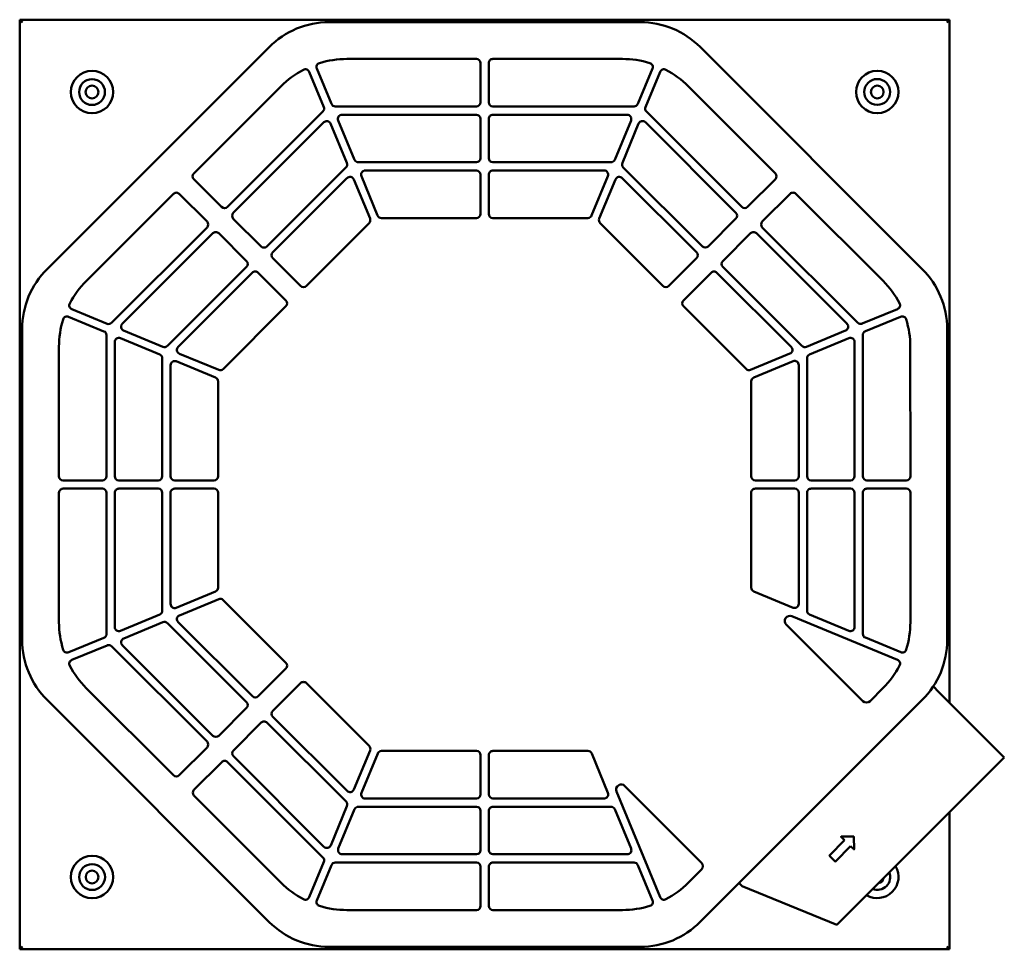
# Model space of a CAD drawing. Header units: millimetres. Extents: x 574 to 1526, y 292 to 1193.
import ezdxf

# ---------------------------------------------------------------- set-up
doc = ezdxf.new("R2010")
doc.units = ezdxf.units.MM
doc.header["$LTSCALE"] = 5
doc.layers.add('Widoczne (ISO)', color=7, linetype='Continuous', lineweight=50)

msp = doc.modelspace()

# ---------------------------------------------------------------- linework, layer by layer
at = {"layer": 'Widoczne (ISO)'}
for p, q in [((573.51, 1192.46), (1473.51, 1192.54)), ((573.58, 292.46), (573.51, 1192.46)), ((576.31, 1189.66), (573.51, 1192.46)), ((1470.71, 1189.74), (1473.51, 1192.54)), ((1473.51, 1192.54), (1473.56, 531.18)), ((1174.1, 1190.11), (872.92, 1190.09)), ((814.94, 1166.06), (599.94, 951.04)), ((1447.11, 951.11), (1232.08, 1166.1)), ((890.13, 1154.49), (1015.51, 1154.5)), ((1031.51, 1154.5), (1156.89, 1154.51)), ((875.22, 1110.96), (861.06, 1145.13)), ((1019.51, 1150.5), (1019.51, 1112.5)), ((1027.51, 1112.5), (1027.51, 1150.5)), ((1185.96, 1145.15), (1171.81, 1110.98)), ((853.67, 1142.06), (867.83, 1107.9)), ((1179.2, 1107.92), (1193.35, 1142.09)), ((742.09, 1043.71), (826.5, 1128.12)), ((1220.53, 1128.16), (1304.95, 1043.75)), ((1015.51, 1108.5), (878.91, 1108.49)), ((1168.11, 1108.51), (1031.51, 1108.5)), ((866.96, 1103.54), (774.62, 1011.18)), ((885.54, 1100.49), (1015.51, 1100.5)), ((1019.51, 1096.5), (1019.52, 1058.5)), ((1027.52, 1058.5), (1027.51, 1096.5)), ((1031.51, 1100.5), (1161.49, 1100.51)), ((1272.42, 1011.22), (1180.07, 1103.56)), ((780.28, 1005.52), (867.93, 1093.19)), ((874.46, 1091.9), (890.2, 1053.9)), ((897.59, 1056.96), (881.85, 1094.96)), ((1165.18, 1094.98), (1149.45, 1056.98)), ((1156.84, 1053.92), (1172.57, 1091.92)), ((1179.1, 1093.22), (1266.77, 1005.56)), ((889.33, 1049.54), (812.81, 973)), ((1015.52, 1054.5), (901.29, 1054.49)), ((1145.75, 1054.51), (1031.52, 1054.5)), ((1234.24, 973.03), (1157.7, 1049.56)), ((818.46, 967.34), (890.3, 1039.19)), ((919.96, 1002.96), (904.22, 1040.96)), ((907.91, 1046.49), (1015.52, 1046.5)), ((1019.52, 1042.5), (1019.52, 1004.5)), ((1027.52, 1004.5), (1027.52, 1042.5)), ((1031.52, 1046.5), (1139.12, 1046.51)), ((1142.82, 1040.98), (1127.08, 1002.98)), ((1156.73, 1039.22), (1228.59, 967.38)), ((768.96, 1011.18), (742.09, 1038.05)), ((896.83, 1037.9), (912.57, 999.9)), ((1134.47, 999.92), (1150.21, 1037.92)), ((1304.95, 1038.09), (1278.08, 1011.22)), ((637.89, 939.49), (722.29, 1023.9)), ((727.95, 1023.9), (754.82, 997.04)), ((1292.22, 997.08), (1319.09, 1023.95)), ((1324.75, 1023.95), (1409.17, 939.55)), ((754.82, 991.38), (662.48, 899.02)), ((807.15, 973), (780.28, 999.87)), ((911.7, 995.54), (850.99, 934.82)), ((1015.52, 1000.5), (923.66, 1000.49)), ((1123.39, 1000.51), (1031.52, 1000.5)), ((1196.06, 934.85), (1135.34, 995.56)), ((1266.77, 999.91), (1239.9, 973.03)), ((1384.58, 899.08), (1292.22, 991.42)), ((672.82, 898.05), (760.48, 985.72)), ((766.14, 985.72), (793.01, 958.86)), ((1254.04, 958.89), (1280.91, 985.77)), ((1286.57, 985.77), (1374.24, 898.11)), ((793.01, 953.2), (716.48, 876.66)), ((845.34, 934.82), (818.46, 961.69)), ((1228.59, 961.72), (1201.72, 934.85)), ((1330.58, 876.71), (1254.04, 953.24)), ((726.83, 875.69), (798.67, 947.54)), ((804.32, 947.54), (831.2, 920.68)), ((1215.86, 920.71), (1242.73, 947.58)), ((1248.39, 947.58), (1320.24, 875.74)), ((831.2, 915.02), (770.48, 854.3)), ((1276.58, 854.34), (1215.86, 915.05)), ((658.12, 898.16), (623.95, 912.31)), ((1423.11, 912.37), (1388.94, 898.22)), ((620.89, 904.92), (655.06, 890.77)), ((1392, 890.82), (1426.17, 904.98)), ((575.93, 893.05), (575.96, 591.87)), ((657.53, 887.07), (657.54, 750.47)), ((712.12, 875.79), (674.12, 891.53)), ((1372.94, 891.59), (1334.94, 875.84)), ((1389.54, 750.53), (1389.53, 887.13)), ((1471.15, 591.95), (1471.13, 893.13)), ((665.54, 750.47), (665.53, 880.44)), ((671.06, 884.14), (709.06, 868.4)), ((1338, 868.45), (1376, 884.2)), ((1381.53, 880.5), (1381.54, 750.53)), ((611.54, 750.47), (611.53, 875.84)), ((766.13, 853.43), (728.12, 869.17)), ((1318.94, 869.22), (1280.94, 853.47)), ((1435.53, 875.91), (1435.54, 750.53)), ((711.53, 864.71), (711.54, 750.48)), ((719.54, 750.48), (719.53, 858.08)), ((725.06, 861.78), (763.07, 846.04)), ((1284, 846.08), (1322, 861.82)), ((1327.53, 858.13), (1327.54, 750.52)), ((1335.54, 750.52), (1335.53, 864.76)), ((765.53, 842.34), (765.54, 750.48)), ((1281.54, 750.52), (1281.53, 842.39)), ((653.54, 746.47), (615.54, 746.47)), ((707.54, 746.47), (669.54, 746.47)), ((761.54, 746.48), (723.54, 746.48)), ((1323.54, 746.52), (1285.54, 746.52)), ((1377.54, 746.53), (1339.54, 746.53)), ((1431.54, 746.53), (1393.54, 746.53)), ((611.55, 609.09), (611.54, 734.47)), ((615.54, 738.47), (653.54, 738.47)), ((657.54, 734.47), (657.55, 597.87)), ((665.55, 604.5), (665.54, 734.47)), ((669.54, 738.47), (707.54, 738.47)), ((711.54, 734.48), (711.55, 620.24)), ((719.55, 626.87), (719.54, 734.48)), ((723.54, 738.48), (761.54, 738.48)), ((765.54, 734.48), (765.55, 642.61)), ((1281.55, 642.66), (1281.54, 734.52)), ((1285.54, 738.52), (1323.54, 738.52)), ((1327.54, 734.52), (1327.55, 626.92)), ((1335.55, 620.29), (1335.54, 734.52)), ((1339.54, 738.53), (1377.54, 738.53)), ((1381.54, 734.53), (1381.55, 604.56)), ((1389.55, 597.93), (1389.54, 734.53)), ((1393.54, 738.53), (1431.54, 738.53)), ((1435.54, 734.53), (1435.55, 609.16)), ((763.08, 638.92), (725.08, 623.18)), ((1322.02, 623.22), (1284.02, 638.96)), ((728.14, 615.78), (766.14, 631.53)), ((770.5, 630.66), (831.22, 569.95)), ((709.08, 616.55), (671.08, 600.8)), ((1320.94, 615.01), (1423.13, 572.69)), ((1376.02, 600.86), (1338.02, 616.6)), ((674.15, 593.41), (712.15, 609.16)), ((716.5, 608.29), (793.04, 531.76)), ((798.7, 537.42), (726.85, 609.26)), ((1389.49, 532.87), (1315.49, 606.86)), ((655.09, 594.18), (620.92, 580.02)), ((1426.2, 580.08), (1392.02, 594.23)), ((623.98, 572.63), (658.15, 586.78)), ((662.51, 585.92), (754.86, 493.58)), ((760.52, 499.23), (672.85, 586.89)), ((831.22, 564.29), (804.36, 537.42)), ((722.34, 461.05), (637.92, 545.45)), ((818.5, 523.28), (845.37, 550.15)), ((851.02, 550.15), (911.74, 489.44)), ((1409.2, 545.51), (1396.56, 532.87)), ((1457.9, 546.84), (1457.12, 546.06)), ((1457.9, 546.84), (1462.85, 541.89)), ((599.98, 533.89), (815, 318.9)), ((1232.15, 318.94), (1447.14, 533.96)), ((1462.85, 541.89), (1525.22, 479.53)), ((793.04, 526.11), (766.18, 499.23)), ((890.35, 445.78), (818.5, 517.62)), ((780.32, 485.09), (807.19, 511.97)), ((812.84, 511.97), (889.38, 435.44)), ((754.86, 487.92), (727.99, 461.05)), ((867.99, 391.78), (780.32, 479.44)), ((912.61, 485.08), (896.87, 447.08)), ((904.27, 444.02), (920, 482.02)), ((923.7, 484.49), (1015.56, 484.5)), ((1019.56, 480.5), (1019.57, 442.5)), ((1027.57, 442.5), (1027.56, 480.5)), ((1031.56, 484.5), (1123.43, 484.51)), ((1127.12, 482.04), (1142.87, 444.04)), ((1526.49, 478.26), (1364.4, 316.14)), ((1525.22, 479.53), (1526.49, 478.26)), ((742.14, 446.91), (769.01, 473.78)), ((774.66, 473.78), (867.02, 381.44)), ((1159.23, 450.57), (1233.23, 376.59)), ((826.56, 356.84), (742.14, 441.25)), ((1015.57, 438.5), (907.96, 438.49)), ((1139.17, 438.51), (1031.57, 438.5)), ((1193.41, 342.94), (1151.08, 445.13)), ((890.25, 431.08), (874.51, 393.08)), ((901.34, 430.49), (1015.57, 430.5)), ((1031.57, 430.5), (1145.8, 430.51)), ((881.9, 390.02), (897.64, 428.02)), ((1019.57, 426.5), (1019.57, 388.5)), ((1027.57, 388.5), (1027.57, 426.5)), ((1149.5, 428.04), (1165.24, 390.04)), ((1473.57, 425.33), (1473.58, 292.54)), ((1368.52, 401.21), (1371.75, 398.05)), ((1380.7, 401.7), (1368.66, 401.55)), ((1381.05, 389.45), (1380.9, 401.5)), ((1371.75, 398.05), (1357.23, 383.17)), ((1362.95, 377.58), (1377.48, 392.46)), ((1377.48, 392.46), (1380.71, 389.31)), ((1015.57, 384.5), (885.6, 384.49)), ((1161.54, 384.51), (1031.57, 384.5)), ((1357.23, 382.88), (1362.67, 377.57)), ((867.89, 377.08), (853.73, 342.91)), ((861.13, 339.85), (875.28, 374.02)), ((878.97, 376.49), (1015.57, 376.5)), ((1019.57, 372.5), (1019.58, 334.5)), ((1027.58, 334.5), (1027.57, 372.5)), ((1031.57, 376.5), (1168.17, 376.51)), ((1171.87, 374.04), (1186.02, 339.87)), ((1233.23, 369.52), (1220.59, 356.88)), ((1272.68, 353.76), (1269.82, 356.62)), ((1272.68, 353.76), (1364.4, 316.14)), ((1015.58, 330.5), (890.2, 330.49)), ((1156.95, 330.51), (1031.58, 330.5)), ((576.38, 295.26), (573.58, 292.46)), ((1473.58, 292.54), (573.58, 292.46)), ((872.99, 294.89), (1174.17, 294.91)), ((1473.58, 292.54), (1470.78, 295.34))]:
    msp.add_line(p, q, dxfattribs=at)
for centre, radius in [((643.51, 1122.47), 20.52), ((643.51, 1122.47), 12.52), ((1403.51, 1122.53), 20.52), ((1403.51, 1122.53), 12.52), ((643.51, 1122.47), 6.2), ((1403.51, 1122.53), 6.2), ((643.57, 362.47), 20.52), ((643.57, 362.47), 12.52), ((643.57, 362.47), 6.2)]:
    msp.add_circle(centre, radius, dxfattribs=at)
for centre, radius, start, end in [((872.92, 1108.09), 82, 90.00458, 135.00458), ((1174.1, 1108.11), 82, 45.00458, 90.00458), ((890.14, 1064.49), 90, 90.00458, 107.16702), ((1015.51, 1150.5), 4, 0.00458, 90.00458), ((1031.51, 1150.5), 4, 90.00458, 180.00458), ((1156.89, 1064.51), 90, 72.84213, 90.00458), ((890.14, 1064.49), 90, 117.84213, 135.00458), ((849.97, 1140.53), 4, 22.50458, 117.84213), ((864.76, 1146.66), 4, 107.16702, 202.50458), ((1182.26, 1146.68), 4, 337.50458, 72.84213), ((1197.05, 1140.56), 4, 62.16702, 157.50458), ((1156.89, 1064.51), 90, 45.00458, 62.16702), ((864.13, 1106.36), 4, 315.00458, 22.50458), ((878.91, 1112.49), 4, 202.50458, 270.00458), ((1015.51, 1112.5), 4, 270.00458, 0.00458), ((1031.51, 1112.5), 4, 180.00458, 270.00458), ((1168.11, 1112.51), 4, 270.00458, 337.50458), ((1182.9, 1106.39), 4, 157.50458, 225.00458), ((885.54, 1096.49), 4, 90.00458, 202.50458), ((1015.51, 1096.5), 4, 0.00458, 90.00458), ((1031.51, 1096.5), 4, 90.00458, 180.00458), ((1161.49, 1096.51), 4, 337.50458, 90.00458), ((870.76, 1090.36), 4, 22.50458, 135.00458), ((1176.27, 1090.39), 4, 45.00458, 157.50458), ((1015.52, 1058.5), 4, 270.00458, 0.00458), ((1031.52, 1058.5), 4, 180.00458, 270.00458), ((886.5, 1052.37), 4, 315.00458, 22.50458), ((901.28, 1058.49), 4, 202.50458, 270.00458), ((1145.75, 1058.51), 4, 270.00458, 337.50458), ((1160.53, 1052.39), 4, 157.50458, 225.00458), ((744.92, 1040.88), 4, 135.00458, 225.00458), ((893.13, 1036.37), 4, 22.50458, 135.00458), ((907.91, 1042.49), 4, 90.00458, 202.50458), ((1015.52, 1042.5), 4, 0.00458, 90.00458), ((1031.52, 1042.5), 4, 90.00458, 180.00458), ((1139.12, 1042.51), 4, 337.50458, 90.00458), ((1153.91, 1036.39), 4, 45.00458, 157.50458), ((1302.12, 1040.92), 4, 315.00458, 45.00458), ((725.12, 1021.08), 4, 45.00458, 135.00458), ((1321.92, 1021.12), 4, 45.00458, 135.00458), ((771.79, 1014.01), 4, 225.00458, 315.00458), ((1275.25, 1014.05), 4, 225.00458, 315.00458), ((783.11, 1002.7), 4, 135.00458, 225.00458), ((923.66, 1004.49), 4, 202.50458, 270.00458), ((1015.52, 1004.5), 4, 270.00458, 0.00458), ((1031.52, 1004.5), 4, 180.00458, 270.00458), ((1123.39, 1004.51), 4, 270.00458, 337.50458), ((1263.94, 1002.73), 4, 315.00458, 45.00458), ((751.99, 994.21), 4, 315.00458, 45.00458), ((908.88, 998.37), 4, 315.00458, 22.50458), ((1138.17, 998.39), 4, 157.50458, 225.00458), ((1295.05, 994.25), 4, 135.00458, 225.00458), ((763.31, 982.9), 4, 45.00458, 135.00458), ((1283.74, 982.94), 4, 45.00458, 135.00458), ((809.98, 975.83), 4, 225.00458, 315.00458), ((1237.07, 975.86), 4, 225.00458, 315.00458), ((821.29, 964.52), 4, 135.00458, 225.00458), ((1225.76, 964.55), 4, 315.00458, 45.00458), ((790.18, 956.03), 4, 315.00458, 45.00458), ((1256.87, 956.06), 4, 135.00458, 225.00458), ((657.93, 893.06), 82, 135.00458, 180.00458), ((801.49, 944.71), 4, 45.00458, 135.00458), ((1245.56, 944.75), 4, 45.00458, 135.00458), ((1389.13, 893.12), 82, 0.00458, 45.00458), ((701.53, 875.85), 90, 135.00458, 152.16702), ((848.16, 937.65), 4, 225.00458, 315.00458), ((1198.89, 937.68), 4, 225.00458, 315.00458), ((1345.53, 875.9), 90, 27.84213, 45.00458), ((625.48, 916), 4, 152.16702, 247.50458), ((828.37, 917.85), 4, 315.00458, 45.00458), ((1218.69, 917.88), 4, 135.00458, 225.00458), ((1421.58, 916.07), 4, 292.50458, 27.84213), ((701.53, 875.85), 90, 162.84213, 180.00458), ((619.36, 901.22), 4, 67.50458, 162.84213), ((659.65, 901.85), 4, 247.50458, 315.00458), ((675.65, 895.23), 4, 135.00458, 247.50458), ((1371.41, 895.28), 4, 292.50458, 45.00458), ((1387.41, 901.91), 4, 225.00458, 292.50458), ((1427.7, 901.29), 4, 17.16702, 112.50458), ((1345.53, 875.9), 90, 0.00458, 17.16702), ((653.53, 887.07), 4, 0.00458, 67.50458), ((1393.53, 887.13), 4, 112.50458, 180.00458), ((669.53, 880.44), 4, 67.50458, 180.00458), ((1377.53, 880.5), 4, 0.00458, 112.50458), ((707.53, 864.71), 4, 0.00458, 67.50458), ((713.65, 879.49), 4, 247.50458, 315.00458), ((729.66, 872.86), 4, 135.00458, 247.50458), ((1317.41, 872.91), 4, 292.50458, 45.00458), ((1333.41, 879.54), 4, 225.00458, 292.50458), ((1339.53, 864.76), 4, 112.50458, 180.00458), ((723.53, 858.08), 4, 67.50458, 180.00458), ((1323.53, 858.13), 4, 0.00458, 112.50458), ((767.66, 857.13), 4, 247.50458, 315.00458), ((1279.41, 857.17), 4, 225.00458, 292.50458), ((761.53, 842.34), 4, 0.00458, 67.50458), ((1285.53, 842.39), 4, 112.50458, 180.00458), ((615.54, 750.47), 4, 180.00458, 270.00458), ((653.54, 750.47), 4, 270.00458, 0.00458), ((669.54, 750.47), 4, 180.00458, 270.00458), ((707.54, 750.47), 4, 270.00458, 0.00458), ((723.54, 750.48), 4, 180.00458, 270.00458), ((761.54, 750.48), 4, 270.00458, 0.00458), ((1285.54, 750.52), 4, 180.00458, 270.00458), ((1323.54, 750.52), 4, 270.00458, 0.00458), ((1339.54, 750.53), 4, 180.00458, 270.00458), ((1377.54, 750.53), 4, 270.00458, 0.00458), ((1393.54, 750.53), 4, 180.00458, 270.00458), ((1431.54, 750.53), 4, 270.00458, 0.00458), ((615.54, 734.47), 4, 90.00458, 180.00458), ((653.54, 734.47), 4, 0.00458, 90.00458), ((669.54, 734.47), 4, 90.00458, 180.00458), ((707.54, 734.47), 4, 0.00458, 90.00458), ((723.54, 734.48), 4, 90.00458, 180.00458), ((761.54, 734.48), 4, 0.00458, 90.00458), ((1285.54, 734.52), 4, 90.00458, 180.00458), ((1323.54, 734.52), 4, 0.00458, 90.00458), ((1339.54, 734.53), 4, 90.00458, 180.00458), ((1377.54, 734.53), 4, 0.00458, 90.00458), ((1393.54, 734.53), 4, 90.00458, 180.00458), ((1431.54, 734.53), 4, 0.00458, 90.00458), ((761.55, 642.61), 4, 292.50458, 0.00458), ((1285.55, 642.66), 4, 180.00458, 247.50458), ((767.67, 627.83), 4, 45.00458, 112.50458), ((707.55, 620.24), 4, 292.50458, 0.00458), ((723.55, 626.87), 4, 180.00458, 292.50458), ((1323.55, 626.92), 4, 247.50458, 0.00458), ((1339.55, 620.29), 4, 180.00458, 247.50458), ((729.68, 612.09), 4, 112.50458, 225.00458), ((1319.02, 610.39), 5, 67.50458, 225.00458), ((701.55, 609.1), 90, 180.00458, 197.16702), ((669.55, 604.5), 4, 180.00458, 292.50458), ((713.68, 605.46), 4, 45.00458, 112.50458), ((1377.55, 604.56), 4, 247.50458, 0.00458), ((1345.55, 609.15), 90, 342.84213, 0.00458), ((657.96, 591.88), 82, 180.00458, 225.00458), ((653.55, 597.87), 4, 292.50458, 0.00458), ((675.68, 589.72), 4, 112.50458, 225.00458), ((1393.55, 597.93), 4, 180.00458, 247.50458), ((1389.15, 591.94), 82, 315.00458, 0.00458), ((619.38, 583.71), 4, 197.16702, 292.50458), ((659.68, 583.09), 4, 45.00458, 112.50458), ((1427.73, 583.78), 4, 247.50458, 342.84213), ((625.51, 568.93), 4, 112.50458, 207.84213), ((1421.6, 569), 4, 332.16702, 67.50458), ((701.55, 609.1), 90, 207.84213, 225.00458), ((828.4, 567.12), 4, 315.00458, 45.00458), ((1345.55, 609.15), 90, 315.00458, 332.16702), ((848.2, 547.32), 4, 45.00458, 135.00458), ((801.53, 540.25), 4, 225.00458, 315.00458), ((790.21, 528.94), 4, 315.00458, 45.00458), ((1393.02, 536.41), 5, 225.00458, 315.00458), ((821.33, 520.45), 4, 135.00458, 225.00458), ((810.01, 509.14), 4, 45.00458, 135.00458), ((763.35, 502.06), 4, 225.00458, 315.00458), ((752.03, 490.75), 4, 315.00458, 45.00458), ((908.92, 486.61), 4, 337.50458, 45.00458), ((783.15, 482.27), 4, 135.00458, 225.00458), ((923.7, 480.49), 4, 90.00458, 157.50458), ((1015.56, 480.5), 4, 0.00458, 90.00458), ((1031.56, 480.5), 4, 90.00458, 180.00458), ((1123.43, 480.51), 4, 22.50458, 90.00458), ((771.83, 470.95), 4, 45.00458, 135.00458), ((725.17, 463.88), 4, 225.00458, 315.00458), ((1155.7, 447.04), 5, 45.00458, 202.50458), ((744.97, 444.08), 4, 135.00458, 225.00458), ((893.18, 448.61), 4, 225.00458, 337.50458), ((907.96, 442.49), 4, 157.50458, 270.00458), ((1015.57, 442.5), 4, 270.00458, 0.00458), ((1031.57, 442.5), 4, 180.00458, 270.00458), ((1139.17, 442.51), 4, 270.00458, 22.50458), ((886.55, 432.61), 4, 337.50458, 45.00458), ((901.34, 426.49), 4, 90.00458, 157.50458), ((1015.57, 426.5), 4, 0.00458, 90.00458), ((1031.57, 426.5), 4, 90.00458, 180.00458), ((1145.8, 426.51), 4, 22.50458, 90.00458), ((1368.66, 401.35), 0.2, 90.7, 225.7), ((1380.7, 401.5), 0.2, 0.7, 90.7), ((870.82, 394.61), 4, 225.00458, 337.50458), ((864.19, 378.61), 4, 337.50458, 45.00458), ((885.6, 388.49), 4, 157.50458, 270.00458), ((1015.57, 388.5), 4, 270.00458, 0.00458), ((1031.57, 388.5), 4, 180.00458, 270.00458), ((1161.54, 388.51), 4, 270.00458, 22.50458), ((1357.37, 383.03), 0.2, 135.7, 225.7), ((1380.85, 389.45), 0.2, 225.7, 0.7), ((878.97, 372.49), 4, 90.00458, 157.50458), ((1015.57, 372.5), 4, 0.00458, 90.00458), ((1031.57, 372.5), 4, 90.00458, 180.00458), ((1168.17, 372.51), 4, 22.50458, 90.00458), ((1229.69, 373.05), 5, 315.00458, 45.00458), ((1362.81, 377.72), 0.2, 225.7, 315.7), ((1403.57, 362.53), 20.52, 239.39132, 30.61783), ((1403.57, 362.53), 12.52, 249.03446, 20.97469), ((890.19, 420.49), 90, 225.00458, 242.16702), ((1156.95, 420.51), 90, 297.84213, 315.00458), ((1403.57, 362.53), 6.2, 280.3298, 349.67935), ((850.04, 344.44), 4, 242.16702, 337.50458), ((864.82, 338.32), 4, 157.50458, 252.84213), ((890.19, 420.49), 90, 252.84213, 270.00458), ((1015.58, 334.5), 4, 270.00458, 0.00458), ((1031.58, 334.5), 4, 180.00458, 270.00458), ((1156.95, 420.51), 90, 270.00458, 287.16702), ((1182.33, 338.34), 4, 287.16702, 22.50458), ((1197.11, 344.47), 4, 202.50458, 297.84213), ((872.98, 376.89), 82, 225.00458, 270.00458), ((1174.16, 376.91), 82, 270.00458, 315.00458)]:
    msp.add_arc(centre, radius, start, end, dxfattribs=at)

doc.saveas('drawing.dxf')
